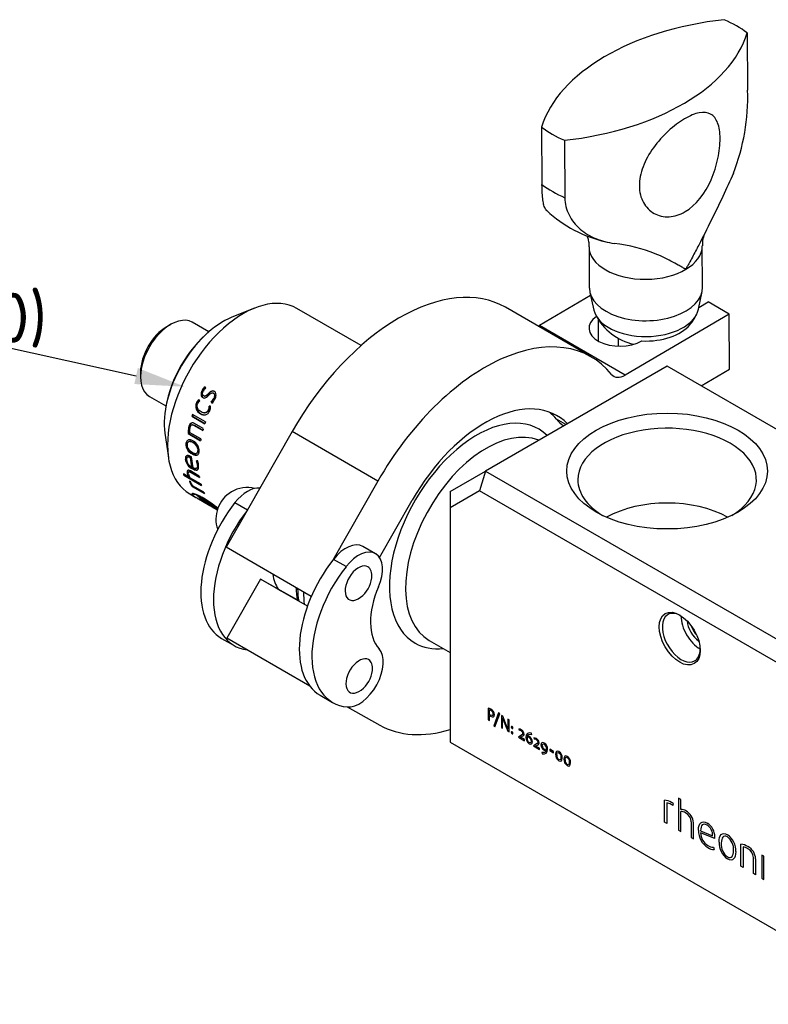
# Model space of a CAD drawing. Header units: millimetres. Extents: x 1 to 296, y -85 to 208.
# Tile 8 of 9: x 182 to 234, y 139 to 208. Entities that reach past the tile are written whole.
import ezdxf
from ezdxf import colors
from ezdxf.entities.mleader import LeaderData, LeaderLine
from ezdxf.math import Vec2, Vec3

# ---------------------------------------------------------------- set-up
doc = ezdxf.new("R2010")
doc.units = ezdxf.units.MM
for name, color, linetype in [('CLAMP_RING_1.5IN', 7, 'Continuous'), ('Default', 7, 'Continuous'), ('IFC-15T-SRV_A', 7, 'Continuous'), ('SEAL_RING_1.5IN', 7, 'Continuous'), ('SRV_TC_ADAPTER', 7, 'Continuous')]:
    doc.layers.add(name, color=color, linetype=linetype)

# ---------------------------------------------------------------- blocks, each defined once
blk = doc.blocks.new('SE6')
at = {"layer": 'CLAMP_RING_1.5IN', "color": 7, "linetype": 'Continuous'}
for p, q in [((232.78, 206.717), (232.811, 202.695)), ((218.373, 200.117), (218.404, 196.095)), ((219.975, 199.192), (220.007, 195.17)), ((229.658, 188.897), (229.635, 191.8)), ((221.699, 191.738), (221.721, 188.835)), ((221.806, 188.321), (218.226, 186.217)), ((221.755, 188.543), (222.038, 187.297)), ((229.365, 187.354), (229.628, 188.605)), ((229.391, 187.479), (230.053, 187.869)), ((231.515, 187.025), (230.053, 187.869)), ((221.851, 184.023), (215.84, 187.493)), ((231.515, 187.025), (224.236, 182.747)), ((231.545, 183.154), (231.515, 187.025)), ((222.338, 186.667), (222.35, 185.123)), ((224.236, 182.747), (218.226, 186.217)), ((223.732, 185.33), (223.737, 184.769)), ((229.564, 181.99), (231.545, 183.154)), ((220.075, 179.275), (219.416, 179.655)), ((200.899, 178.79), (197.742, 173.256)), ((206.91, 175.32), (200.899, 178.79)), ((206.91, 175.32), (203.753, 169.786)), ((196.897, 173.817), (197.773, 173.311)), ((207.02, 169.965), (209.312, 173.982)), ((197.742, 173.256), (196.275, 170.684)), ((202.244, 167.237), (196.275, 170.684)), ((206.74, 170.231), (205.856, 170.741)), ((204.676, 169.326), (203.792, 169.836)), ((198.684, 168.45), (196.324, 164.313)), ((201.972, 166.552), (198.684, 168.45)), ((199.932, 167.755), (198.684, 168.45)), ((201.973, 166.555), (199.906, 167.748)), ((199.906, 167.748), (201.265, 166.991)), ((201.262, 167.014), (199.932, 167.755)), ((195.962, 164.304), (196.845, 163.793)), ((202.14, 160.956), (196.324, 164.313)), ((202.856, 160.323), (203.74, 159.813)), ((204.753, 159.497), (207.043, 158.221))]:
    blk.add_line(p, q, dxfattribs=at)
for centre, radius, start, end in [((218.05, 202.236), 14.768, 338.73395, 1.77907), ((224.863, 200.885), 9.019, 227.21299, 257.22059), ((231.598, 191.877), 1.959, 153.87422, 182.26506), ((225.686, 188.766), 3.955, 207.12291, 257.50239), ((226.583, 188.204), 2.91, 318.34945, 335.78837), ((197.771, 172.659), 2.21, 120.44176, 199.39619), ((197.771, 172.659), 2.21, 76.49454, 120.44176), ((204.489, 168.781), 2, 306.71627, 353.28373), ((204.539, 162.278), 2, 306.71627, 353.28373)]:
    blk.add_arc(centre, radius, start, end, dxfattribs=at)
for centre, major_axis, ratio, start_param, end_param in [((233.995, 198.556), (-15.875, -0.123), 0.58249, 4.88634, 6.100212), ((225.576, 203.417), (9.125, 0.071), 0.58249, 0.656377, 0.905396), ((217.157, 208.278), (15.875, 0.123), 0.58249, 4.88634, 6.100212), ((225.576, 203.417), (-9.125, -0.071), 0.58249, 0.656377, 0.905396), ((225.608, 199.395), (-9.125, -0.071), 0.58249, 0.656377, 0.905396), ((225.667, 191.769), (-3.968, -0.031), 0.58249, 0.000052, 3.141034), ((208.403, 174.611), (-7.438, -12.882), 0.57735, 3.141593, 4.721332), ((225.69, 188.866), (-3.968, -0.031), 0.58249, 0, 3.141593), ((225.699, 187.597), (-3.693, -0.029), 0.58249, 0.126697, 3.014896), ((223.879, 186.039), (2.183, 0.017), 0.58249, 2.432397, 5.48242), ((225.703, 187.11), (-3.397, -0.026), 0.58249, 1.478687, 2.691298), ((218.216, 187.508), (0.794, 1.375), 0.57735, 3.855349, 3.935933), ((214.413, 171.141), (-7.438, -12.882), 0.57735, 2.924194, 4.721332), ((224.226, 184.038), (0.794, 1.375), 0.57735, 2.924194, 3.935933), ((214.413, 171.141), (-5.056, -8.758), 0.57735, 2.986263, 4.721332), ((213.388, 171.733), (-5.056, -8.758), 0.57735, 2.924194, 3.040028), ((223.201, 184.63), (3.175, 5.499), 0.57735, 2.924194, 3.110347), ((197.771, 172.659), (-1.191, -2.062), 0.57735, 3.386245, 4.472667), ((199.48, 170.397), (3.518, 6.093), 0.57735, 1.331075, 3.141593), ((200.363, 169.887), (3.518, 6.093), 0.57735, 1.340252, 3.374218), ((204.666, 168.679), (-1.191, -2.062), 0.57735, 3.141593, 4.472667), ((205.55, 168.169), (-1.191, -2.062), 0.57735, 1.770859, 4.472667), ((206.374, 166.417), (3.518, 6.093), 0.57735, 1.340252, 3.141593), ((207.258, 165.906), (3.518, 6.093), 0.57735, 1.331075, 3.3992), ((205.55, 168.169), (0.661, 1.146), 0.57735, 0, 4.071867), ((205.55, 168.169), (0.661, 1.146), 0.57735, 5.352911, 6.283185), ((202.866, 171.357), (-2.381, -4.124), 0.57735, 5.664259, 6.010801), ((209.76, 167.377), (-2.381, -4.124), 0.57735, 4.912452, 6.101007), ((205.6, 161.666), (-1.191, -2.062), 0.57735, 0.257607, 2.959415), ((205.6, 161.666), (0.661, 1.146), 0.57735, 0, 4.071867), ((205.6, 161.666), (0.661, 1.146), 0.57735, 5.352911, 6.283185), ((214.413, 171.141), (-7.438, -12.882), 0.57735, 0.008943, 0.550761)]:
    blk.add_ellipse(centre, major_axis=major_axis, ratio=ratio, start_param=start_param, end_param=end_param, dxfattribs=at)
for points, knots in [([(225.226, 195.995), (225.222, 196.427), (225.314, 196.882), (225.66, 197.797), (225.915, 198.252), (226.524, 199.1), (226.883, 199.5), (227.627, 200.186), (228.019, 200.481), (228.76, 200.917), (229.113, 201.061), (229.735, 201.176), (230.002, 201.146), (230.436, 200.907), (230.599, 200.698), (230.821, 200.119), (230.879, 199.746), (230.886, 198.896), (230.835, 198.411), (230.626, 197.423), (230.467, 196.912), (229.834, 195.47), (229.189, 194.637), (228.07, 193.979), (227.679, 193.857), (226.928, 193.82), (226.565, 193.904), (225.947, 194.25), (225.686, 194.514), (225.329, 195.169), (225.229, 195.564), (225.226, 195.995)], [0, 0, 0, 0, 0.0625, 0.0625, 0.125, 0.125, 0.1875, 0.1875, 0.25, 0.25, 0.3125, 0.3125, 0.375, 0.375, 0.4375, 0.4375, 0.5, 0.5, 0.5625, 0.5625, 0.625, 0.625, 0.75, 0.75, 0.8125, 0.8125, 0.875, 0.875, 0.9375, 0.9375, 1, 1, 1, 1]), ([(231.813, 196.88), (231.349, 195.827), (230.814, 194.714), (229.97, 193.001), (229.683, 192.429), (229.241, 191.574), (229.092, 191.289), (228.865, 190.864), (228.788, 190.722), (228.672, 190.511), (228.633, 190.44), (228.573, 190.336), (228.553, 190.301), (228.511, 190.232), (228.484, 190.19), (228.431, 190.183), (228.411, 190.196), (228.369, 190.217), (228.349, 190.228), (228.287, 190.262), (228.246, 190.285), (228.123, 190.355), (228.04, 190.402), (227.788, 190.545), (227.616, 190.64), (227.084, 190.921), (226.707, 191.101), (225.48, 191.59), (224.554, 191.838), (223.464, 191.974)], [0, 0, 0, 0, 0.25, 0.25, 0.375, 0.375, 0.4375, 0.4375, 0.46875, 0.46875, 0.484375, 0.484375, 0.492187, 0.492187, 0.5, 0.5, 0.507812, 0.507812, 0.515625, 0.515625, 0.53125, 0.53125, 0.5625, 0.5625, 0.625, 0.625, 0.75, 0.75, 1, 1, 1, 1]), ([(218.741, 194.262), (218.708, 194.293), (218.678, 194.331), (218.609, 194.447), (218.573, 194.534), (218.528, 194.694), (218.514, 194.753), (218.489, 194.878), (218.478, 194.945), (218.448, 195.16), (218.433, 195.32), (218.412, 195.68), (218.406, 195.881), (218.404, 196.095)], [0.4176873, 0.4176873, 0.4176873, 0.4176873, 0.5, 0.5, 0.625, 0.625, 0.6875, 0.6875, 0.75, 0.75, 0.875, 0.875, 1, 1, 1, 1]), ([(220.007, 195.17), (220.008, 194.956), (220.035, 194.748), (220.133, 194.346), (220.205, 194.15), (220.393, 193.774), (220.507, 193.598), (220.768, 193.27), (220.916, 193.116), (221.404, 192.696), (221.777, 192.474), (222.591, 192.138), (223.02, 192.029), (223.464, 191.974)], [0, 0, 0, 0, 0.125, 0.125, 0.25, 0.25, 0.375, 0.375, 0.5, 0.5, 0.75, 0.75, 1, 1, 1, 1]), ([(221.558, 192.506), (221.585, 192.434), (221.641, 192.259), (221.693, 191.985), (221.692, 191.814), (221.691, 191.738)], [0.7937138, 0.7937138, 0.7937138, 0.7937138, 0.865113, 0.9492674, 1, 1, 1, 1])]:
    blk.add_open_spline(points, degree=3, knots=knots, dxfattribs=at)
blk.add_open_spline([(203.792, 169.836), (203.772, 169.811), (203.753, 169.786)], degree=2, dxfattribs=at)
at = {"layer": 'IFC-15T-SRV_A', "color": 7, "linetype": 'Continuous'}
for p, q in [((227.171, 183.372), (214.443, 176.023)), ((257.223, 166.021), (227.171, 183.372)), ((211.968, 174.594), (214.443, 176.023)), ((214.443, 176.023), (214.029, 174.629)), ((214.443, 176.023), (244.495, 158.673)), ((214.029, 174.629), (211.968, 173.44)), ((211.968, 174.594), (211.968, 173.44)), ((243.788, 157.448), (214.029, 174.629)), ((211.968, 173.44), (211.968, 157.04)), ((210.505, 164.16), (211.968, 163.315)), ((214.632, 159.405), (214.632, 158.602)), ((214.718, 158.98), (214.718, 159.3)), ((214.718, 158.552), (214.718, 158.9)), ((215.369, 159.096), (215.032, 158.173)), ((215.11, 158.1), (215.447, 159.022)), ((215.447, 159.022), (215.369, 159.096)), ((215.567, 158.896), (215.567, 158.062)), ((215.652, 158.847), (215.567, 158.896)), ((215.641, 158.722), (215.643, 158.721)), ((215.977, 158.059), (215.652, 158.847)), ((214.632, 158.602), (214.718, 158.552)), ((215.032, 158.173), (215.11, 158.1)), ((215.567, 158.062), (215.643, 158.018)), ((215.643, 158.018), (215.643, 158.619)), ((215.685, 158.605), (216.015, 157.803)), ((216.096, 158.59), (216.02, 158.634)), ((216.02, 158.634), (216.02, 158.048)), ((216.096, 157.756), (216.096, 158.59)), ((216.775, 157.954), (216.801, 157.863)), ((216.015, 157.803), (216.096, 157.756)), ((216.021, 157.942), (216.019, 157.944)), ((217.001, 157.54), (216.751, 157.378)), ((216.751, 157.378), (217.174, 157.134)), ((216.9, 157.374), (217.069, 157.466)), ((217.174, 157.216), (216.9, 157.374)), ((217.684, 157.576), (217.661, 157.669)), ((217.833, 157.343), (217.859, 157.252)), ((211.968, 157.04), (243.788, 138.668)), ((217.174, 157.134), (217.174, 157.216)), ((218.06, 156.929), (217.809, 156.767)), ((217.809, 156.767), (218.232, 156.523)), ((217.958, 156.763), (218.127, 156.855)), ((218.232, 156.605), (217.958, 156.763)), ((218.232, 156.523), (218.232, 156.605)), ((218.394, 156.314), (218.417, 156.222)), ((219.214, 156.373), (218.943, 156.53)), ((218.943, 156.53), (218.943, 156.444)), ((218.943, 156.444), (219.214, 156.288)), ((219.214, 156.288), (219.214, 156.373)), ((226.987, 151.43), (226.987, 152.977)), ((227.141, 152.785), (227.141, 151.341)), ((227.594, 152.732), (227.56, 152.598)), ((227.976, 153.098), (227.976, 150.859)), ((228.13, 153.009), (227.976, 153.098)), ((228.13, 152.32), (228.13, 153.009)), ((228.13, 150.77), (228.13, 152.169)), ((227.141, 151.341), (226.987, 151.43)), ((228.858, 151.462), (228.858, 150.35)), ((229.012, 150.261), (229.012, 151.382)), ((227.976, 150.859), (228.13, 150.77)), ((229.511, 150.828), (230.361, 150.479)), ((230.508, 150.285), (229.519, 150.687)), ((228.858, 150.35), (229.012, 150.261)), ((232.333, 148.343), (232.333, 149.89)), ((232.488, 149.698), (232.488, 148.254)), ((230.414, 149.672), (230.466, 149.503)), ((233.795, 149.127), (233.795, 147.499)), ((233.95, 149.038), (233.795, 149.127)), ((233.95, 147.41), (233.95, 149.038)), ((232.488, 148.254), (232.333, 148.343)), ((233.215, 147.834), (233.215, 148.946)), ((233.369, 148.866), (233.369, 147.745)), ((233.369, 147.745), (233.215, 147.834)), ((233.795, 147.499), (233.95, 147.41))]:
    blk.add_line(p, q, dxfattribs=at)
for centre, radius, start, end in [((214.59, 158.979), 0.428, 57.33697, 84.4478), ((214.603, 158.916), 0.476, 2.40199, 62.70553), ((214.663, 159.006), 0.299, 57.84865, 79.49675), ((215.128, 159.511), 0.671, 232.31792, 240.60272), ((215.153, 159.47), 0.717, 232.56701, 240.59713), ((214.682, 158.98), 0.312, 1.05055, 63.24814), ((212.681, 158.613), 2.962, 0.12125, 2.10519), ((217.185, 159.216), 1.62, 197.81826, 202.15631), ((214.689, 157.525), 1.395, 17.47074, 22.50722), ((222.274, 158.054), 6.254, 180.06105, 181.02693), ((216.382, 158.101), 0.126, 182.64449, 237.35935), ((216.246, 158.022), 0.126, 2.64014, 57.35764), ((216.732, 157.526), 0.431, 58.71096, 84.25892), ((216.382, 157.728), 0.126, 182.64363, 237.35495), ((216.246, 157.65), 0.126, 2.64334, 57.35444), ((216.778, 157.537), 0.327, 59.34209, 85.92591), ((216.848, 157.62), 0.221, 3.64687, 64.09064), ((216.796, 157.573), 0.358, 3.35305, 63.62064), ((217.014, 157.595), 0.14, 293.1152, 359.54347), ((217.784, 157.356), 0.508, 178.6266, 237.82398), ((217.717, 157.302), 0.36, 177.02524, 235.67629), ((217.713, 157.328), 0.356, 167.80859, 181.04933), ((217.309, 157.033), 0.375, 59.63136, 81.45739), ((217.336, 157.132), 0.337, 59.26771, 81.75883), ((217.354, 157.083), 0.308, 1.57472, 62.04084), ((217.3, 157.029), 0.444, 2.00907, 62.00391), ((217.79, 156.915), 0.431, 58.71093, 84.25905), ((217.854, 156.962), 0.358, 3.35294, 63.62074), ((217.836, 156.926), 0.327, 59.34209, 85.92591), ((217.906, 157.009), 0.221, 3.64706, 64.09064), ((218.073, 156.984), 0.14, 293.11484, 359.54383), ((218.778, 156.861), 0.444, 182.00791, 242.00357), ((218.726, 156.808), 0.31, 181.54282, 241.85036), ((218.294, 156.535), 0.508, 358.62646, 57.82303), ((218.363, 156.589), 0.358, 357.03967, 55.82671), ((218.365, 156.564), 0.356, 347.80904, 1.04894), ((218.742, 156.758), 0.337, 239.26771, 261.75883), ((218.765, 156.856), 0.371, 240.00318, 261.96009), ((219.874, 156.163), 0.522, 177.43471, 236.67284), ((219.802, 156.105), 0.366, 174.59898, 234.10571), ((219.304, 155.941), 0.518, 357.33083, 56.75318), ((219.886, 155.604), 0.518, 357.3308, 56.75321), ((220.457, 155.827), 0.522, 177.43479, 236.67286), ((220.385, 155.768), 0.366, 174.59893, 234.10569), ((226.859, 151.826), 1.158, 57.98316, 83.67884), ((227.014, 151.968), 0.827, 57.71515, 81.11476), ((226.969, 151.821), 0.976, 52.72301, 60.10328), ((226.773, 151.559), 1.432, 55.04408, 60.7308), ((228.129, 151.63), 0.69, 58.81822, 89.88304), ((228.158, 151.59), 0.579, 57.95843, 92.72149), ((228.141, 151.442), 0.716, 1.58748, 63.13419), ((228.034, 151.352), 0.979, 1.73983, 62.46673), ((229.382, 150.403), 1.129, 358.87601, 58.82387), ((229.529, 150.517), 0.833, 357.36966, 58.33286), ((230.739, 150.815), 1.37, 177.70449, 238.68068), ((230.581, 150.699), 1.062, 180.627, 238.87384), ((229.326, 150.366), 1.184, 356.11946, 0.72974), ((230.644, 149.442), 1.334, 356.7453, 55.7391), ((230.779, 149.55), 1.046, 354.79142, 53.96931), ((230.434, 150.415), 0.743, 237.233, 268.46232), ((232.15, 149.96), 1.339, 176.73707, 235.62781), ((232.01, 149.852), 1.046, 174.79387, 233.95949), ((232.19, 148.691), 1.208, 57.98158, 83.1864), ((232.312, 148.728), 0.986, 58.27854, 79.73445), ((232.381, 148.834), 0.989, 1.86361, 62.95712), ((230.505, 150.374), 0.872, 236.7393, 267.45642), ((232.498, 148.931), 0.717, 1.17086, 62.38286)]:
    blk.add_arc(centre, radius, start, end, dxfattribs=at)
for centre, major_axis in [((227.171, 176.023), (7.029, 0)), ((228.055, 164.286), (1.013, -1.754))]:
    blk.add_ellipse(centre, major_axis=major_axis, ratio=0.57735, dxfattribs=at)
for centre, major_axis, start_param, end_param in [((213.841, 171.472), (-4.329, -7.498), 2.993095, 6.283185), ((214.505, 171.088), (-4, -6.928), 3.221173, 6.283185), ((227.171, 175.411), (-6.256, 0), 2.38022, 6.283185), ((227.171, 175.411), (-6.256, 0), 0, 0.761372), ((227.171, 170.286), (-6.06, 0), 3.93762, 5.487158), ((228.161, 164.347), (0.938, -1.624), 2.395435, 6.283185), ((229.469, 165.103), (0.938, -1.624), 3.926991, 5.511033), ((229.469, 165.103), (0.638, -1.104), 4.014238, 5.41054), ((229.575, 165.164), (-0.563, 0.974), 1.213833, 1.92776), ((213.841, 171.472), (-4.329, -7.498), 0, 0.392376), ((228.161, 164.347), (0.938, -1.624), 0, 0.746158)]:
    blk.add_ellipse(centre, major_axis=major_axis, ratio=0.57735, start_param=start_param, end_param=end_param, dxfattribs=at)
for points in [[(214.994, 158.986), (214.994, 158.881), (214.925, 158.853), (214.798, 158.926)], [(214.801, 158.845), (214.981, 158.741), (215.079, 158.79), (215.079, 158.936)], [(216.314, 158.128), (216.282, 158.147), (216.256, 158.132), (216.256, 158.095)], [(216.314, 157.995), (216.346, 157.976), (216.372, 157.991), (216.372, 158.028)], [(216.314, 157.756), (216.282, 157.774), (216.256, 157.759), (216.256, 157.723)], [(216.314, 157.622), (216.346, 157.604), (216.372, 157.619), (216.372, 157.656)], [(217.068, 157.634), (217.068, 157.587), (217.035, 157.562), (217.001, 157.54)], [(217.661, 157.669), (217.422, 157.735), (217.276, 157.602), (217.276, 157.368)], [(217.385, 157.465), (217.429, 157.567), (217.527, 157.619), (217.684, 157.576)], [(217.662, 157.092), (217.662, 157.002), (217.604, 156.952), (217.513, 157.005)], [(217.513, 156.925), (217.653, 156.845), (217.744, 156.91), (217.744, 157.045)], [(218.126, 157.023), (218.126, 156.976), (218.094, 156.951), (218.06, 156.929)], [(218.565, 156.965), (218.425, 157.045), (218.334, 156.98), (218.334, 156.846)], [(218.416, 156.8), (218.416, 156.889), (218.474, 156.938), (218.565, 156.885)], [(218.693, 156.425), (218.649, 156.324), (218.551, 156.271), (218.394, 156.314)], [(218.417, 156.222), (218.656, 156.155), (218.802, 156.289), (218.802, 156.522)], [(219.588, 156.374), (219.432, 156.464), (219.353, 156.369), (219.353, 156.187)], [(219.438, 156.139), (219.438, 156.282), (219.486, 156.355), (219.588, 156.296)], [(219.588, 156.296), (219.69, 156.237), (219.736, 156.11), (219.736, 155.967)], [(219.736, 155.967), (219.736, 155.824), (219.69, 155.75), (219.588, 155.808)], [(219.588, 155.728), (219.743, 155.638), (219.821, 155.735), (219.821, 155.917)], [(220.171, 156.038), (220.015, 156.128), (219.936, 156.032), (219.936, 155.85)], [(220.021, 155.803), (220.021, 155.945), (220.069, 156.018), (220.171, 155.959)], [(220.171, 155.959), (220.272, 155.901), (220.319, 155.773), (220.319, 155.63)], [(220.319, 155.63), (220.319, 155.488), (220.272, 155.413), (220.171, 155.472)], [(220.171, 155.391), (220.326, 155.301), (220.404, 155.398), (220.404, 155.58)], [(229.37, 150.87), (229.37, 151.371), (229.598, 151.581), (229.966, 151.368)], [(229.966, 151.226), (229.689, 151.387), (229.519, 151.222), (229.511, 150.828)], [(230.814, 150.036), (230.814, 150.517), (231.013, 150.764), (231.395, 150.544)], [(231.395, 150.396), (231.104, 150.564), (230.968, 150.346), (230.968, 149.947)], [(231.395, 149.006), (231.685, 148.839), (231.821, 149.056), (231.821, 149.455)], [(231.975, 149.366), (231.975, 148.886), (231.777, 148.635), (231.395, 148.855)]]:
    blk.add_open_spline(points, degree=3, dxfattribs=at)
at = {"layer": 'SEAL_RING_1.5IN', "color": 7, "linetype": 'Continuous'}
blk.add_ellipse((211.013, 173.104), major_axis=(6.587, 11.41), ratio=0.57735, start_param=-3.910817, end_param=-3.827899, dxfattribs=at)
at = {"layer": 'SRV_TC_ADAPTER', "color": 7, "linetype": 'Continuous'}
for p, q in [((198.268, 187.434), (196.676, 186.793)), ((205.73, 184.815), (201.224, 187.416)), ((192.4, 186.3), (192.118, 186.137)), ((195.063, 185.777), (193.9, 186.448)), ((195.212, 185.9), (195.107, 185.814)), ((190.279, 182.952), (190.279, 182.626)), ((194.616, 181.653), (194.588, 181.663)), ((194.851, 181.834), (194.803, 181.925)), ((195.037, 181.421), (195.01, 181.43)), ((195.39, 181.474), (195.363, 181.485)), ((195.406, 181.466), (195.379, 181.477)), ((190.9, 181.252), (192.063, 180.581)), ((194.226, 180.79), (194.196, 180.794)), ((194.427, 180.946), (194.373, 181.033)), ((194.676, 181.159), (194.647, 181.167)), ((194.724, 181.14), (194.724, 181.14)), ((194.758, 181.275), (194.787, 181.267)), ((195.247, 180.853), (195.218, 180.861)), ((195.218, 180.861), (195.273, 180.768)), ((195.247, 180.853), (195.288, 180.783)), ((195.434, 181.094), (195.406, 181.104)), ((192.053, 180.525), (192.031, 180.391)), ((194.507, 180.036), (194.475, 180.037)), ((194.731, 180.094), (194.764, 180.092)), ((195.078, 180.309), (195.047, 180.313)), ((195.183, 180.565), (195.088, 180.564)), ((195.118, 180.558), (195.088, 180.564)), ((195.183, 180.559), (195.118, 180.558)), ((193.914, 179.865), (193.881, 179.863)), ((193.881, 179.863), (194.781, 179.343)), ((193.914, 179.865), (194.787, 179.361)), ((194.822, 179.47), (193.922, 179.99)), ((194.678, 178.993), (194.058, 179.351)), ((191.989, 178.676), (192.23, 176.977)), ((193.661, 178.655), (193.627, 178.645)), ((193.627, 178.645), (194.481, 178.151)), ((193.683, 179.09), (193.649, 179.082)), ((193.661, 178.655), (194.487, 178.178)), ((194.506, 178.276), (193.708, 178.736)), ((193.931, 179.258), (193.898, 179.253)), ((194.062, 179.227), (194.029, 179.221)), ((194.029, 179.221), (194.644, 178.867)), ((194.062, 179.227), (194.649, 178.888)), ((193.491, 177.953), (193.456, 177.938)), ((193.685, 178.085), (193.65, 178.071)), ((193.998, 178.016), (193.963, 178.003)), ((194.209, 177.273), (194.246, 177.29)), ((194.341, 177.462), (194.306, 177.447)), ((193.454, 176.888), (193.419, 176.866)), ((193.591, 177.004), (193.556, 176.983)), ((193.815, 176.963), (193.779, 176.943)), ((193.884, 176.287), (193.779, 176.943)), ((193.84, 177.017), (193.787, 177.049)), ((193.92, 176.312), (193.815, 176.963)), ((193.959, 176.249), (193.84, 177.017)), ((193.923, 177.241), (193.888, 177.223)), ((194.286, 176.728), (194.209, 176.734)), ((193.582, 175.887), (193.547, 175.859)), ((193.686, 175.979), (193.651, 175.951)), ((194.398, 175.674), (193.779, 176.031)), ((193.835, 175.953), (193.801, 175.926)), ((193.801, 175.926), (194.415, 175.571)), ((193.835, 175.953), (194.406, 175.624)), ((193.92, 176.312), (193.884, 176.287)), ((193.951, 176.202), (193.916, 176.177)), ((194.205, 176.216), (194.241, 176.241)), ((194.304, 176.444), (194.269, 176.422)), ((193.661, 175.602), (193.28, 175.822)), ((193.341, 175.759), (193.307, 175.728)), ((193.307, 175.728), (194.544, 175.014)), ((193.341, 175.759), (194.527, 175.075)), ((193.695, 175.633), (193.661, 175.602)), ((193.797, 175.247), (193.707, 175.314)), ((193.76, 175.281), (193.727, 175.248)), ((194.518, 175.108), (193.744, 175.554)), ((193.815, 175.19), (193.797, 175.247)), ((193.935, 174.98), (193.903, 174.945)), ((193.903, 174.945), (194.758, 174.451)), ((194.72, 174.534), (193.921, 174.995)), ((193.935, 174.98), (194.724, 174.524)), ((193.724, 174.426), (194.157, 174.176)), ((194.215, 174.143), (195.145, 173.606)), ((194.261, 174.353), (194.233, 174.339)), ((194.498, 174.236), (194.478, 174.226)), ((194.608, 174.156), (194.478, 174.226)), ((194.628, 174.165), (194.608, 174.156)), ((195.155, 173.611), (195.422, 173.446)), ((195.393, 173.471), (195.393, 173.471)), ((195.441, 173.435), (195.393, 173.471)), ((195.402, 173.466), (195.543, 173.378)), ((195.422, 173.446), (195.428, 173.442)), ((195.428, 173.442), (195.44, 173.435)), ((195.447, 173.438), (195.441, 173.435)), ((195.455, 173.433), (195.449, 173.43))]:
    blk.add_line(p, q, dxfattribs=at)
for centre, radius, start, end in [((195.233, 181.353), 0.716, 126.9808, 154.32032), ((195.253, 181.346), 0.708, 128.29051, 154.31472), ((195.188, 181.366), 0.577, 125.74707, 153.31772), ((194.746, 180.567), 0.595, 157.52137, 242.97267), ((194.775, 180.565), 0.593, 157.68772, 243.13282), ((194.723, 180.588), 0.566, 128.19945, 158.6339), ((194.747, 180.586), 0.559, 130.27022, 158.62721), ((194.703, 180.587), 0.452, 127.58826, 158.29211), ((194.666, 181.482), 0.832, 311.64855, 332.91997), ((194.703, 181.468), 0.821, 311.49474, 332.91115), ((194.619, 181.48), 0.967, 312.57049, 334.16425), ((194.513, 180.528), 0.576, 338.05769, 3.51123), ((194.549, 180.522), 0.57, 338.07249, 3.66554), ((194.446, 180.533), 0.737, 337.87914, 2.51235), ((194.907, 178.798), 1.29, 167.26705, 186.8217), ((194.927, 178.809), 1.276, 167.27631, 186.92394), ((194.685, 178.81), 0.981, 166.72314, 184.29753), ((194.257, 177.931), 0.766, 178.35436, 244.1933), ((193.631, 177.451), 0.76, 356.0892, 62.5409), ((194.223, 177.914), 0.768, 178.22025, 244.08931), ((194.321, 176.993), 0.911, 187.98525, 243.59161), ((194.354, 177.016), 0.909, 188.10205, 243.67374), ((194.212, 176.932), 0.723, 188.8465, 243.05228), ((193.202, 176.377), 1.068, 2.37587, 19.49616), ((193.249, 176.4), 1.056, 2.38745, 18.26782), ((193.112, 176.33), 1.239, 1.88581, 18.75129), ((194.431, 176.112), 0.879, 194.82394, 213.07661), ((194.405, 176.085), 0.886, 194.8, 212.99158), ((194.405, 176.001), 0.797, 194.82979, 214.105), ((193.92, 175.348), 0.217, 188.44561, 207.32761), ((194.876, 175.71), 1.238, 201.87693, 218.16314), ((194.899, 175.739), 1.227, 201.89045, 213.08802), ((194.623, 175.507), 0.868, 201.40766, 216.11244), ((197.481, 177.523), 4.548, 224.42284, 239.29689), ((197.513, 177.514), 4.507, 225.35935, 227.67905), ((200.718, 180.159), 8.463, 227.74749, 233.42788), ((197.512, 175.666), 3.051, 215.47944, 225.93136), ((198.179, 177.457), 4.856, 237.12849, 239.30024)]:
    blk.add_arc(centre, radius, start, end, dxfattribs=at)
for centre, major_axis, start_param, end_param in [((197.474, 180.921), (3.75, 6.495), 0, 3.141593), ((192.4, 183.85), (1.5, 2.598), 0, 3.141593), ((196.06, 181.738), (2.911, 5.042), 0.635193, 2.506399), ((192.118, 184.014), (1.3, 2.252), 0.785398, 2.356194), ((195.921, 181.818), (2.795, 4.841), 0.99287, 2.148723), ((198.734, 180.194), (-3.75, -6.495), -1.219232, -1.200661), ((198.734, 180.194), (-3.725, -6.452), -1.219232, -1.200661), ((199.634, 179.674), (-3.75, -6.495), -1.219232, -1.200661), ((199.634, 179.674), (-3.75, -6.495), -1.149389, -1.130814), ((199.634, 179.674), (-3.75, -6.495), -1.043291, -1.024716), ((198.396, 180.389), (-3.75, -6.495), -0.518886, -0.500312), ((198.396, 180.389), (-3.725, -6.452), -0.50701, -0.500312), ((199.634, 179.674), (-3.75, -6.495), -0.624984, -0.60641), ((199.634, 179.674), (-3.75, -6.495), -0.518886, -0.500312), ((199.634, 179.674), (-3.75, -6.495), -0.399839, -0.381264), ((210.186, 173.582), (6.313, 10.934), -3.864706, -3.772838)]:
    blk.add_ellipse(centre, major_axis=major_axis, ratio=0.57735, start_param=start_param, end_param=end_param, dxfattribs=at)
for points, knots in [([(194.588, 181.663), (194.578, 181.641), (194.567, 181.619), (194.55, 181.574), (194.543, 181.55), (194.525, 181.48), (194.52, 181.432), (194.526, 181.337), (194.54, 181.292), (194.583, 181.218), (194.613, 181.188), (194.647, 181.167)], [0, 0, 0, 0, 0.125, 0.125, 0.25, 0.25, 0.5, 0.5, 0.75, 0.75, 1, 1, 1, 1]), ([(194.616, 181.653), (194.605, 181.631), (194.595, 181.609), (194.578, 181.564), (194.571, 181.541), (194.553, 181.471), (194.548, 181.423), (194.555, 181.329), (194.568, 181.284), (194.612, 181.21), (194.642, 181.181), (194.676, 181.159)], [0, 0, 0, 0, 0.125, 0.125, 0.25, 0.25, 0.5, 0.5, 0.75, 0.75, 1, 1, 1, 1]), ([(194.706, 181.294), (194.684, 181.308), (194.664, 181.329), (194.637, 181.379), (194.629, 181.409), (194.626, 181.471), (194.63, 181.503), (194.646, 181.566), (194.658, 181.596), (194.672, 181.625)], [0, 0, 0, 0, 0.25, 0.25, 0.5, 0.5, 0.75, 0.75, 1, 1, 1, 1]), ([(195.01, 181.43), (194.964, 181.384), (194.92, 181.335), (194.842, 181.286), (194.813, 181.274), (194.758, 181.272), (194.731, 181.281), (194.706, 181.294)], [0, 0, 0, 0, 0.5, 0.5, 0.75, 0.75, 1, 1, 1, 1]), ([(195.037, 181.421), (194.992, 181.374), (194.947, 181.326), (194.87, 181.277), (194.841, 181.266), (194.804, 181.264), (194.795, 181.265), (194.787, 181.267)], [0, 0, 0, 0, 0.5, 0.5, 0.75, 0.75, 0.8313548, 0.8313548, 0.8313548, 0.8313548]), ([(195.448, 181.604), (195.414, 181.622), (195.375, 181.635), (195.295, 181.636), (195.254, 181.625), (195.177, 181.584), (195.141, 181.556), (195.074, 181.496), (195.041, 181.463), (195.01, 181.43)], [0, 0, 0, 0, 0.25, 0.25, 0.5, 0.5, 0.75, 0.75, 1, 1, 1, 1]), ([(195.475, 181.592), (195.44, 181.61), (195.402, 181.623), (195.323, 181.625), (195.281, 181.614), (195.204, 181.573), (195.168, 181.545), (195.101, 181.485), (195.069, 181.453), (195.037, 181.421)], [0, 0, 0, 0, 0.25, 0.25, 0.5, 0.5, 0.75, 0.75, 1, 1, 1, 1]), ([(195.058, 181.332), (195.105, 181.381), (195.152, 181.431), (195.235, 181.483), (195.266, 181.496), (195.325, 181.5), (195.354, 181.491), (195.379, 181.477)], [0, 0, 0, 0, 0.5, 0.5, 0.75, 0.75, 1, 1, 1, 1]), ([(195.379, 181.477), (195.405, 181.461), (195.427, 181.439), (195.456, 181.382), (195.462, 181.347), (195.462, 181.276), (195.456, 181.241), (195.436, 181.17), (195.422, 181.137), (195.406, 181.104)], [0, 0, 0, 0, 0.25, 0.25, 0.5, 0.5, 0.75, 0.75, 1, 1, 1, 1]), ([(195.406, 181.466), (195.432, 181.45), (195.453, 181.428), (195.482, 181.371), (195.489, 181.337), (195.489, 181.266), (195.483, 181.231), (195.464, 181.161), (195.45, 181.127), (195.434, 181.094)], [0, 0, 0, 0, 0.25, 0.25, 0.5, 0.5, 0.75, 0.75, 1, 1, 1, 1]), ([(195.489, 181.059), (195.512, 181.107), (195.533, 181.157), (195.563, 181.259), (195.572, 181.311), (195.572, 181.415), (195.562, 181.466), (195.53, 181.528), (195.516, 181.547), (195.485, 181.579), (195.467, 181.592), (195.448, 181.604)], [0, 0, 0, 0, 0.25, 0.25, 0.5, 0.5, 0.75, 0.75, 0.875, 0.875, 1, 1, 1, 1]), ([(194.522, 180.166), (194.478, 180.193), (194.434, 180.222), (194.356, 180.297), (194.321, 180.342), (194.281, 180.42), (194.27, 180.449), (194.255, 180.508), (194.251, 180.538), (194.248, 180.601), (194.251, 180.633), (194.262, 180.695), (194.272, 180.725), (194.283, 180.755)], [0, 0, 0, 0, 0.25, 0.25, 0.5, 0.5, 0.625, 0.625, 0.75, 0.75, 0.875, 0.875, 1, 1, 1, 1]), ([(194.647, 181.167), (194.68, 181.149), (194.716, 181.137), (194.791, 181.136), (194.829, 181.146), (194.901, 181.185), (194.934, 181.212), (194.997, 181.269), (195.027, 181.3), (195.058, 181.332)], [0, 0, 0, 0, 0.25, 0.25, 0.5, 0.5, 0.75, 0.75, 1, 1, 1, 1]), ([(194.475, 180.037), (194.504, 180.021), (194.532, 180.006), (194.591, 179.981), (194.621, 179.972), (194.712, 179.951), (194.776, 179.95), (194.867, 179.974), (194.898, 179.986), (194.955, 180.02), (194.982, 180.041), (195.033, 180.092), (195.056, 180.121), (195.096, 180.184), (195.114, 180.219), (195.129, 180.255)], [0, 0, 0, 0, 0.125, 0.125, 0.25, 0.25, 0.5, 0.5, 0.625, 0.625, 0.75, 0.75, 0.875, 0.875, 1, 1, 1, 1]), ([(194.507, 180.036), (194.535, 180.02), (194.564, 180.005), (194.622, 179.981), (194.652, 179.971), (194.707, 179.959), (194.732, 179.955), (194.757, 179.954)], [0, 0, 0, 0, 0.125, 0.125, 0.25, 0.25, 0.3520684, 0.3520684, 0.3520684, 0.3520684]), ([(195.047, 180.313), (195.023, 180.256), (194.989, 180.205), (194.906, 180.13), (194.857, 180.106), (194.759, 180.088), (194.709, 180.093), (194.613, 180.119), (194.567, 180.141), (194.522, 180.166)], [0, 0, 0, 0, 0.25, 0.25, 0.5, 0.5, 0.75, 0.75, 1, 1, 1, 1]), ([(195.078, 180.309), (195.053, 180.252), (195.019, 180.202), (194.936, 180.127), (194.888, 180.103), (194.814, 180.091), (194.789, 180.09), (194.764, 180.092)], [0, 0, 0, 0, 0.25, 0.25, 0.5, 0.5, 0.6263913, 0.6263913, 0.6263913, 0.6263913]), ([(194.058, 179.351), (194.037, 179.363), (194.015, 179.374), (193.969, 179.389), (193.947, 179.393), (193.901, 179.395), (193.879, 179.392), (193.835, 179.379), (193.815, 179.368), (193.758, 179.326), (193.727, 179.284), (193.679, 179.19), (193.663, 179.137), (193.649, 179.082)], [0, 0, 0, 0, 0.125, 0.125, 0.25, 0.25, 0.375, 0.375, 0.5, 0.5, 0.75, 0.75, 1, 1, 1, 1]), ([(193.923, 179.397), (193.912, 179.396), (193.901, 179.394), (193.869, 179.384), (193.849, 179.374), (193.791, 179.332), (193.761, 179.291), (193.713, 179.197), (193.696, 179.144), (193.683, 179.09)], [0.3136602, 0.3136602, 0.3136602, 0.3136602, 0.375, 0.375, 0.5, 0.5, 0.75, 0.75, 1, 1, 1, 1]), ([(193.731, 179.035), (193.741, 179.075), (193.753, 179.113), (193.788, 179.181), (193.811, 179.21), (193.866, 179.248), (193.899, 179.257), (193.965, 179.252), (193.997, 179.239), (194.029, 179.221)], [0, 0, 0, 0, 0.25, 0.25, 0.5, 0.5, 0.75, 0.75, 1, 1, 1, 1]), ([(193.931, 179.258), (193.942, 179.26), (193.954, 179.261), (193.998, 179.257), (194.031, 179.244), (194.062, 179.227)], [0.662134, 0.662134, 0.662134, 0.662134, 0.75, 0.75, 1, 1, 1, 1]), ([(193.981, 178.125), (193.953, 178.141), (193.925, 178.156), (193.868, 178.181), (193.84, 178.191), (193.784, 178.205), (193.756, 178.21), (193.7, 178.213), (193.672, 178.211), (193.621, 178.199), (193.596, 178.188), (193.551, 178.159), (193.532, 178.139), (193.499, 178.093), (193.486, 178.065), (193.466, 178.005), (193.46, 177.972), (193.456, 177.938)], [0, 0, 0, 0, 0.125, 0.125, 0.25, 0.25, 0.375, 0.375, 0.5, 0.5, 0.625, 0.625, 0.75, 0.75, 0.875, 0.875, 1, 1, 1, 1]), ([(193.653, 178.209), (193.637, 178.203), (193.623, 178.196), (193.587, 178.172), (193.567, 178.153), (193.534, 178.107), (193.521, 178.08), (193.501, 178.02), (193.495, 177.987), (193.491, 177.953)], [0.5479745, 0.5479745, 0.5479745, 0.5479745, 0.625, 0.625, 0.75, 0.75, 0.875, 0.875, 1, 1, 1, 1]), ([(193.963, 178.003), (193.919, 178.028), (193.874, 178.05), (193.785, 178.079), (193.741, 178.087), (193.656, 178.078), (193.617, 178.061), (193.574, 178.011), (193.563, 177.99), (193.546, 177.944), (193.541, 177.917), (193.538, 177.89)], [0, 0, 0, 0, 0.25, 0.25, 0.5, 0.5, 0.75, 0.75, 0.875, 0.875, 1, 1, 1, 1]), ([(193.998, 178.016), (193.954, 178.041), (193.909, 178.063), (193.82, 178.092), (193.776, 178.1), (193.717, 178.094), (193.7, 178.091), (193.685, 178.085)], [0, 0, 0, 0, 0.25, 0.25, 0.5, 0.5, 0.6001791, 0.6001791, 0.6001791, 0.6001791]), ([(194.306, 177.447), (194.308, 177.474), (194.309, 177.502), (194.304, 177.561), (194.299, 177.591), (194.274, 177.681), (194.244, 177.739), (194.174, 177.836), (194.134, 177.877), (194.051, 177.948), (194.007, 177.977), (193.963, 178.003)], [0, 0, 0, 0, 0.125, 0.125, 0.25, 0.25, 0.5, 0.5, 0.75, 0.75, 1, 1, 1, 1]), ([(194.341, 177.462), (194.343, 177.489), (194.344, 177.517), (194.339, 177.576), (194.334, 177.606), (194.308, 177.696), (194.279, 177.753), (194.209, 177.85), (194.168, 177.891), (194.085, 177.961), (194.042, 177.99), (193.998, 178.016)], [0, 0, 0, 0, 0.125, 0.125, 0.25, 0.25, 0.5, 0.5, 0.75, 0.75, 1, 1, 1, 1]), ([(193.538, 177.89), (193.536, 177.863), (193.535, 177.835), (193.54, 177.777), (193.546, 177.747), (193.575, 177.658), (193.606, 177.602), (193.68, 177.506), (193.721, 177.465), (193.806, 177.395), (193.85, 177.367), (193.894, 177.34)], [0, 0, 0, 0, 0.125, 0.125, 0.25, 0.25, 0.5, 0.5, 0.75, 0.75, 1, 1, 1, 1]), ([(193.888, 177.223), (193.916, 177.207), (193.944, 177.192), (194, 177.167), (194.028, 177.157), (194.083, 177.141), (194.11, 177.136), (194.163, 177.132), (194.189, 177.133), (194.237, 177.144), (194.26, 177.153), (194.301, 177.181), (194.319, 177.2), (194.349, 177.245), (194.362, 177.272), (194.38, 177.331), (194.385, 177.365), (194.389, 177.399)], [0, 0, 0, 0, 0.125, 0.125, 0.25, 0.25, 0.375, 0.375, 0.5, 0.5, 0.625, 0.625, 0.75, 0.75, 0.875, 0.875, 1, 1, 1, 1]), ([(193.894, 177.34), (193.939, 177.315), (193.983, 177.293), (194.07, 177.264), (194.114, 177.255), (194.195, 177.262), (194.232, 177.279), (194.272, 177.327), (194.282, 177.348), (194.298, 177.394), (194.302, 177.42), (194.306, 177.447)], [0, 0, 0, 0, 0.25, 0.25, 0.5, 0.5, 0.75, 0.75, 0.875, 0.875, 1, 1, 1, 1]), ([(194.245, 177.29), (194.263, 177.298), (194.28, 177.311), (194.306, 177.343), (194.317, 177.364), (194.333, 177.409), (194.337, 177.435), (194.341, 177.462)], [0.6229428, 0.6229428, 0.6229428, 0.6229428, 0.75, 0.75, 0.875, 0.875, 1, 1, 1, 1]), ([(193.787, 177.049), (193.763, 177.063), (193.739, 177.076), (193.691, 177.096), (193.668, 177.104), (193.599, 177.119), (193.555, 177.118), (193.483, 177.085), (193.456, 177.054), (193.431, 176.992), (193.425, 176.969), (193.419, 176.92), (193.419, 176.893), (193.419, 176.866)], [0, 0, 0, 0, 0.125, 0.125, 0.25, 0.25, 0.5, 0.5, 0.75, 0.75, 0.875, 0.875, 1, 1, 1, 1]), ([(193.54, 177.115), (193.511, 177.098), (193.489, 177.07), (193.466, 177.014), (193.461, 176.991), (193.454, 176.942), (193.454, 176.915), (193.454, 176.888)], [0.5344006, 0.5344006, 0.5344006, 0.5344006, 0.75, 0.75, 0.875, 0.875, 1, 1, 1, 1]), ([(193.779, 176.943), (193.743, 176.963), (193.707, 176.979), (193.637, 176.998), (193.603, 177.002), (193.547, 176.983), (193.525, 176.961), (193.5, 176.9), (193.497, 176.861), (193.498, 176.821)], [0, 0, 0, 0, 0.25, 0.25, 0.5, 0.5, 0.75, 0.75, 1, 1, 1, 1]), ([(193.815, 176.963), (193.779, 176.983), (193.742, 176.999), (193.673, 177.018), (193.639, 177.022), (193.604, 177.011), (193.597, 177.008), (193.591, 177.004)], [0, 0, 0, 0, 0.25, 0.25, 0.5, 0.5, 0.5626602, 0.5626602, 0.5626602, 0.5626602]), ([(193.923, 177.241), (193.951, 177.225), (193.979, 177.21), (194.035, 177.185), (194.063, 177.175), (194.117, 177.159), (194.144, 177.154), (194.197, 177.15), (194.223, 177.151), (194.264, 177.159), (194.279, 177.164), (194.294, 177.171)], [0, 0, 0, 0, 0.125, 0.125, 0.25, 0.25, 0.375, 0.375, 0.5, 0.5, 0.5823316, 0.5823316, 0.5823316, 0.5823316]), ([(193.779, 176.031), (193.758, 176.043), (193.737, 176.054), (193.696, 176.071), (193.677, 176.077), (193.64, 176.083), (193.623, 176.082), (193.594, 176.076), (193.581, 176.07), (193.55, 176.041), (193.539, 176.011), (193.533, 175.941), (193.539, 175.9), (193.547, 175.859)], [0, 0, 0, 0, 0.125, 0.125, 0.25, 0.25, 0.375, 0.375, 0.5, 0.5, 0.75, 0.75, 1, 1, 1, 1]), ([(193.575, 176.029), (193.573, 176.021), (193.572, 176.013), (193.568, 175.97), (193.573, 175.929), (193.582, 175.887)], [0.688478, 0.688478, 0.688478, 0.688478, 0.75, 0.75, 1, 1, 1, 1]), ([(193.634, 175.797), (193.627, 175.828), (193.623, 175.859), (193.626, 175.911), (193.633, 175.934), (193.662, 175.962), (193.684, 175.967), (193.738, 175.958), (193.769, 175.943), (193.801, 175.926)], [0, 0, 0, 0, 0.25, 0.25, 0.5, 0.5, 0.75, 0.75, 1, 1, 1, 1]), ([(193.686, 175.979), (193.7, 175.991), (193.721, 175.994), (193.773, 175.985), (193.804, 175.971), (193.835, 175.953)], [0.5199492, 0.5199492, 0.5199492, 0.5199492, 0.75, 0.75, 1, 1, 1, 1]), ([(193.916, 176.177), (193.946, 176.16), (193.975, 176.144), (194.034, 176.118), (194.062, 176.107), (194.145, 176.083), (194.197, 176.078), (194.281, 176.108), (194.312, 176.143), (194.339, 176.216), (194.345, 176.244), (194.351, 176.304), (194.351, 176.337), (194.351, 176.371)], [0, 0, 0, 0, 0.125, 0.125, 0.25, 0.25, 0.5, 0.5, 0.75, 0.75, 0.875, 0.875, 1, 1, 1, 1]), ([(193.951, 176.202), (193.981, 176.185), (194.01, 176.169), (194.068, 176.143), (194.097, 176.132), (194.179, 176.107), (194.231, 176.103), (194.275, 176.118), (194.277, 176.119), (194.279, 176.119)], [0, 0, 0, 0, 0.125, 0.125, 0.25, 0.25, 0.5, 0.5, 0.5108814, 0.5108814, 0.5108814, 0.5108814]), ([(194.269, 176.422), (194.27, 176.372), (194.265, 176.327), (194.241, 176.253), (194.221, 176.223), (194.162, 176.194), (194.125, 176.193), (194.065, 176.206), (194.044, 176.212), (194.002, 176.228), (193.981, 176.239), (193.959, 176.249)], [0, 0, 0, 0, 0.25, 0.25, 0.5, 0.5, 0.75, 0.75, 0.875, 0.875, 1, 1, 1, 1]), ([(194.304, 176.444), (194.305, 176.394), (194.3, 176.349), (194.278, 176.282), (194.263, 176.256), (194.241, 176.24)], [0, 0, 0, 0, 0.25, 0.25, 0.4574196, 0.4574196, 0.4574196, 0.4574196]), ([(194.621, 174.17), (194.58, 174.193), (194.539, 174.217), (194.46, 174.259), (194.422, 174.279), (194.312, 174.332), (194.245, 174.362), (194.125, 174.407), (194.073, 174.423), (193.987, 174.442), (193.952, 174.446), (193.902, 174.441), (193.887, 174.433), (193.877, 174.407), (193.883, 174.389), (193.916, 174.345), (193.944, 174.319), (194, 174.276), (194.022, 174.26), (194.071, 174.228), (194.099, 174.21), (194.127, 174.193)], [0, 0, 0, 0, 0.0625, 0.0625, 0.125, 0.125, 0.25, 0.25, 0.375, 0.375, 0.5, 0.5, 0.625, 0.625, 0.75, 0.75, 0.875, 0.875, 0.9375, 0.9375, 1, 1, 1, 1]), ([(193.913, 174.466), (193.912, 174.464), (193.911, 174.463), (193.905, 174.448), (193.91, 174.431), (193.936, 174.397), (193.948, 174.383), (193.965, 174.369)], [0.6086492, 0.6086492, 0.6086492, 0.6086492, 0.625, 0.625, 0.75, 0.75, 0.8205767, 0.8205767, 0.8205767, 0.8205767]), ([(194.233, 174.339), (194.212, 174.347), (194.191, 174.355), (194.152, 174.368), (194.134, 174.374), (194.083, 174.388), (194.054, 174.394), (194.004, 174.4), (193.984, 174.399), (193.956, 174.393), (193.947, 174.387), (193.941, 174.369), (193.943, 174.357), (193.96, 174.329), (193.974, 174.313), (194.013, 174.276), (194.039, 174.256), (194.101, 174.212), (194.139, 174.187), (194.18, 174.163)], [0, 0, 0, 0, 0.0625, 0.0625, 0.125, 0.125, 0.25, 0.25, 0.375, 0.375, 0.5, 0.5, 0.625, 0.625, 0.75, 0.75, 0.875, 0.875, 1, 1, 1, 1]), ([(194.039, 174.425), (194.034, 174.424), (194.029, 174.423), (194.021, 174.421), (194.018, 174.42), (194.015, 174.419)], [0.33893159, 0.33893159, 0.33893159, 0.33893159, 0.375, 0.375, 0.41007562, 0.41007562, 0.41007562, 0.41007562]), ([(194.478, 174.226), (194.486, 174.207), (194.495, 174.187), (194.523, 174.143), (194.54, 174.119), (194.601, 174.046), (194.652, 173.995), (194.772, 173.888), (194.841, 173.832), (194.99, 173.722), (195.071, 173.666), (195.155, 173.611)], [0, 0, 0, 0, 0.125, 0.125, 0.25, 0.25, 0.5, 0.5, 0.75, 0.75, 1, 1, 1, 1]), ([(195.393, 173.471), (195.344, 173.502), (195.297, 173.533), (195.204, 173.595), (195.159, 173.627), (195.028, 173.72), (194.947, 173.782), (194.841, 173.872), (194.808, 173.902), (194.748, 173.96), (194.72, 173.988), (194.674, 174.042), (194.654, 174.068), (194.632, 174.103), (194.625, 174.115), (194.615, 174.136), (194.612, 174.146), (194.608, 174.156)], [0, 0, 0, 0, 0.125, 0.125, 0.25, 0.25, 0.5, 0.5, 0.625, 0.625, 0.75, 0.75, 0.875, 0.875, 0.9375, 0.9375, 1, 1, 1, 1]), ([(195.726, 173.403), (195.724, 173.405), (195.721, 173.407), (195.536, 173.548), (195.343, 173.693), (195.062, 173.89), (194.969, 173.953), (194.835, 174.04), (194.791, 174.068), (194.705, 174.12), (194.663, 174.145), (194.621, 174.17)], [0.4964865, 0.4964865, 0.4964865, 0.4964865, 0.5, 0.5, 0.75, 0.75, 0.875, 0.875, 0.9375, 0.9375, 1, 1, 1, 1]), ([(195.223, 173.646), (195.205, 173.659), (195.187, 173.671), (195.082, 173.747), (195.002, 173.808), (194.896, 173.898), (194.863, 173.928), (194.803, 173.986), (194.775, 174.015), (194.729, 174.069), (194.71, 174.094), (194.694, 174.119), (194.694, 174.12), (194.693, 174.121)], [0.1997222, 0.1997222, 0.1997222, 0.1997222, 0.25, 0.25, 0.5, 0.5, 0.625, 0.625, 0.75, 0.75, 0.875, 0.875, 0.8799585, 0.8799585, 0.8799585, 0.8799585]), ([(201.165, 167.855), (201.177, 167.675), (201.205, 167.372), (201.245, 167.077), (201.264, 166.957)], [0.76018899, 0.76018899, 0.76018899, 0.76018899, 0.77814373, 0.7908558, 0.7908558, 0.7908558, 0.7908558])]:
    blk.add_open_spline(points, degree=3, knots=knots, dxfattribs=at)
for points, degree in [([(195.39, 181.474), (195.395, 181.472), (195.401, 181.469), (195.406, 181.466)], 3), ([(194.676, 181.159), (194.7, 181.146), (194.726, 181.137), (194.753, 181.132)], 3), ([(194.127, 174.193), (194.146, 174.182), (194.166, 174.171), (194.186, 174.159)], 3), ([(194.18, 174.163), (194.19, 174.157), (194.2, 174.151), (194.21, 174.145)], 3), ([(195.39, 173.473), (195.396, 173.47), (195.402, 173.466)], 2), ([(195.509, 173.396), (195.489, 173.407), (195.469, 173.419), (195.449, 173.43)], 3)]:
    blk.add_open_spline(points, degree=degree, dxfattribs=at)

msp = doc.modelspace()

# ---------------------------------------------------------------- block references
at = {"layer": 'Default'}
msp.add_blockref('SE6', (0, 0), dxfattribs=at)

# ---------------------------------------------------------------- leaders
at = {"layer": 'Default', "color": 7, "linetype": 'Continuous'}
ml = msp.add_multileader_mtext('Standard', dxfattribs=at)
ml.set_content('{\\pxsm0.9;\\fSolid Edge ISO|b0||i0||c0|p34;\\W1.;SRV with 1.5” TriClamp (DN40) \\PProcess Connection\\P}', color=256)
ml.set_leader_properties()
ml.build(insert=Vec2(0, 0))
ml.multileader.update_dxf_attribs({"dogleg_length": 0, "arrow_head_size": 3.5})
ctx = ml.context
ctx.base_point, ctx.char_height, ctx.arrow_head_size, ctx.landing_gap_size = Vec3(119.502, 187.005), 3.5, 3.5, 1.225
notes = []
notes.append((ctx, [(0, (1, 1, 0), (171.391, 186.755), (-1, 0), 0, [(0, [(193.387, 181.931)], 0, [])])]))
ctx.mtext.insert = Vec3(121.502, 188.515)
for ctx, leaders in notes:
    for number, flags, end, landing, length, lines in leaders:
        leader = LeaderData()
        leader.index, (leader.has_last_leader_line, leader.has_dogleg_vector, leader.attachment_direction) = number, flags
        leader.last_leader_point, leader.dogleg_vector, leader.dogleg_length = Vec3(end), Vec3(landing), length
        for number, points, colour, breaks in lines:
            line = LeaderLine()
            line.index, line.vertices, line.color, line.breaks = number, Vec3.list(points), colors.encode_raw_color(colour), breaks
            leader.lines.append(line)
        ctx.leaders.append(leader)

doc.saveas('drawing.dxf')
